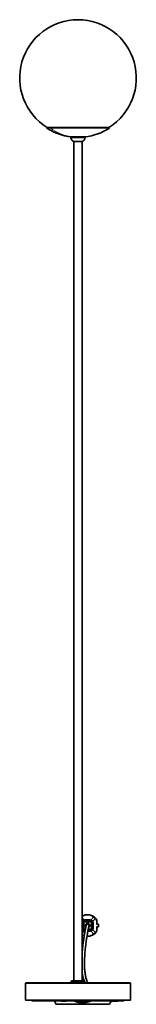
# Model space of a CAD drawing. Header units: millimetres. Extents: x 534 to 2723, y 468 to 4120.
# Tile 4 of 7: x 534 to 734, y 2433 to 4120. Entities that reach past the tile are written whole.
import ezdxf

# ---------------------------------------------------------------- set-up
doc = ezdxf.new("R2010")
doc.units = ezdxf.units.MM
doc.header["$LTSCALE"] = 15

msp = doc.modelspace()

# ---------------------------------------------------------------- linework, layer by layer
at = {"color": 7, "linetype": 'Continuous', "lineweight": 35}
for p, q in [((580.3, 3935.2), (579.8, 3934.4)), ((586, 3934.4), (579.8, 3934.4)), ((586.5, 3935.2), (580.3, 3935.2)), ((687.4, 3934.4), (586, 3934.4)), ((686.8, 3935.2), (586.5, 3935.2)), ((687.4, 3934.4), (686.8, 3935.2)), ((621.6, 3919.1), (621.6, 3917.8)), ((622.7, 3919.1), (621.6, 3919.1)), ((645.6, 3919.1), (622.7, 3919.1)), ((645.6, 3917.8), (645.6, 3919.1)), ((626.4, 3911.2), (627.1, 3911.2)), ((626.6, 3911.1), (626.6, 2472.9)), ((627.1, 3911.2), (640.8, 3911.2)), ((640.6, 2472.9), (640.6, 3911.1)), ((640.6, 2572.4), (640.6, 2563.4)), ((642.6, 2563.4), (642.6, 2572.4)), ((643.6, 2572.4), (643.6, 2563.4)), ((654.6, 2577.4), (645.6, 2577.4)), ((645.6, 2575.4), (654.6, 2575.4)), ((654.6, 2574.4), (645.6, 2574.4)), ((652.5, 2567.9), (652.4, 2567.2)), ((657.6, 2572.4), (657.6, 2563.4)), ((659.6, 2563.4), (659.6, 2572.4)), ((668.5, 2569.9), (665.5, 2569.9)), ((665.5, 2565.9), (668.5, 2565.9)), ((666.1, 2569.9), (666.1, 2575.4)), ((666.1, 2560.4), (666.1, 2565.9)), ((668.5, 2569.9), (668.6, 2567.9)), ((668.6, 2567.9), (668.5, 2565.9)), ((645.6, 2561.4), (646.3, 2561.4)), ((646.1, 2560.4), (645.6, 2560.4)), ((650.6, 2558.4), (654.6, 2558.4)), ((654.6, 2560.4), (651, 2560.4)), ((651.2, 2561.4), (654.6, 2561.4)), ((544.6, 2469.9), (543.6, 2468.9)), ((543.6, 2468.9), (543.6, 2439.9)), ((723.6, 2468.9), (543.6, 2468.9)), ((722.6, 2469.9), (544.6, 2469.9)), ((622.3, 2472.9), (621.8, 2472.4)), ((621.8, 2472.4), (621.8, 2469.9)), ((621.8, 2472.4), (645.3, 2472.4)), ((622.3, 2472.9), (644.8, 2472.9)), ((645.3, 2472.4), (644.8, 2472.9)), ((645.3, 2469.9), (645.3, 2472.4)), ((723.6, 2468.9), (722.6, 2469.9)), ((723.6, 2439.9), (723.6, 2468.9)), ((543.6, 2439.9), (723.6, 2439.9)), ((554.6, 2439.9), (554.6, 2438.9)), ((712.6, 2438.9), (554.6, 2438.9)), ((629.8, 2438.4), (629.8, 2438.9)), ((632.3, 2438.9), (632.3, 2436.8)), ((637.4, 2438.1), (637.4, 2438.9)), ((638.4, 2438), (638.4, 2438.9)), ((641.8, 2436.4), (638.4, 2436.6)), ((645.2, 2436.6), (641.8, 2436.4)), ((645.2, 2438), (645.3, 2438.9)), ((646.2, 2438.1), (646.3, 2438.9)), ((651.4, 2438.9), (651.4, 2436.8)), ((653.9, 2438.4), (653.9, 2438.9)), ((712.6, 2438.9), (712.6, 2439.9))]:
    msp.add_line(p, q, dxfattribs=at)
at = {"color": 7, "linetype": 'Continuous', "lineweight": 18}
for p, q in [((622.7, 3917.8), (621.6, 3917.8)), ((645.6, 3917.8), (622.7, 3917.8)), ((642.6, 2572.4), (640.6, 2572.4)), ((642.6, 2567.9), (641.9, 2567.9)), ((642.6, 2572.4), (643.6, 2572.4)), ((645.6, 2577.4), (645.6, 2575.4)), ((645.6, 2574.4), (645.6, 2575.4)), ((650.1, 2575.4), (650.1, 2576)), ((654.6, 2577.4), (654.6, 2575.4)), ((654.6, 2575.4), (654.6, 2574.4)), ((656.6, 2572.4), (656.6, 2571.6)), ((657.6, 2572.4), (656.6, 2572.4)), ((659.6, 2572.4), (657.6, 2572.4)), ((657.6, 2567.9), (658.2, 2567.9)), ((665.5, 2575.4), (665.5, 2569.9)), ((666.1, 2575.4), (665.5, 2575.4)), ((665.5, 2565.9), (665.5, 2560.4)), ((640.6, 2563.4), (642.6, 2563.4)), ((642.6, 2563.4), (643.6, 2563.4)), ((645.6, 2560.4), (645.6, 2561.4)), ((645.6, 2560.4), (645.6, 2558.4)), ((654.6, 2560.4), (654.6, 2561.4)), ((654.6, 2560.4), (654.6, 2558.4)), ((657.6, 2563.4), (656.6, 2563.4)), ((657.6, 2563.4), (659.6, 2563.4)), ((666.1, 2560.4), (665.5, 2560.4)), ((595.7, 2433.4), (641.8, 2433.4)), ((637.4, 2438.1), (638.4, 2438)), ((641.8, 2437.8), (645.2, 2437.9)), ((641.8, 2437.1), (645.2, 2437.3)), ((641.8, 2433.4), (687.9, 2433.4)), ((646.2, 2438.1), (645.2, 2438))]:
    msp.add_line(p, q, dxfattribs=at)
at = {"color": 7, "linetype": 'Continuous', "lineweight": 35, "flags": 128}
msp.add_lwpolyline([(656.6, 2563.4), (656.6, 2568.4), (656.6, 2572.4)], dxfattribs=at)
at = {"color": 7, "linetype": 'Continuous', "lineweight": 35}
for centre, radius, start, end in [((633.6, 4020), 100, 302.0464, 237.9536), ((633.4, 4017.3), 99, 277.0258, 303.0557), ((628.5, 3917.8), 6.95, 180, 252.1964), ((638.6, 3917.8), 6.95, 287.8036, 360), ((650.1, 2567.9), 3, 0, 180), ((650.1, 2567.9), 2.4, 0, 163.7132)]:
    msp.add_arc(centre, radius, start, end, dxfattribs=at)
at = {"color": 7, "linetype": 'Continuous', "lineweight": 18}
for centre, radius, start, end in [((634.6, 3999.6), 81.3, 233.3306, 261.864), ((663.3, 2578), 1.83, 333.8304, 32.914), ((663.3, 2557.8), 1.83, 327.086, 26.1696)]:
    msp.add_arc(centre, radius, start, end, dxfattribs=at)
at = {"color": 7, "linetype": 'Continuous', "lineweight": 35}
for points, knots in [([(579.8, 3934.4), (581.4, 3933.3), (585.1, 3931), (591.3, 3927.8), (598.1, 3924.9), (605.1, 3922.5), (612.3, 3920.6), (618.1, 3919.5), (621.5, 3919.2), (622.3, 3919.1)], [0, 0, 0, 0, 0.129887, 0.28394, 0.462309, 0.611924, 0.774764, 0.950298, 1, 1, 1, 1]), ([(640.6, 2583.7), (641.4, 2584.2), (643.2, 2585.2), (646.5, 2586.1), (650.1, 2586.5), (653.6, 2586.1), (656.9, 2585.2), (659.8, 2583.7), (661.3, 2582.6), (662, 2582)], [0, 0, 0, 0, 0.136803, 0.280715, 0.424096, 0.567922, 0.712021, 0.855965, 1, 1, 1, 1]), ([(662, 2582), (662.5, 2581.5), (663.5, 2580.7), (664.4, 2579.5), (664.9, 2579)], [0, 0, 0, 0, 0.50811, 1, 1, 1, 1]), ([(645.6, 2577.4), (644.9, 2577.3), (643.6, 2577.1), (642, 2576), (640.8, 2574.3), (640.7, 2573), (640.6, 2572.4)], [0, 0, 0, 0, 0.250163, 0.5001, 0.750092, 1, 1, 1, 1]), ([(647.8, 2568.5), (647.8, 2568.5), (647.8, 2568.5), (647.7, 2568.3), (647.6, 2567.9), (647.5, 2567.5), (647.4, 2566.8), (647.1, 2565.6), (646.7, 2563.6), (646.3, 2561.3), (645.8, 2558.9), (645.4, 2556.7), (645.1, 2555), (644.8, 2553.4), (644.6, 2551.7), (644.2, 2549.7), (643.8, 2547.2), (643.4, 2544.3), (642.9, 2541.1), (642.1, 2535.2), (641.2, 2527.8), (640.7, 2521.8), (640.6, 2519.5)], [0, 0, 0, 0, 0.040137, 0.077163, 0.111407, 0.143163, 0.17269, 0.238135, 0.293736, 0.355484, 0.405093, 0.443482, 0.476204, 0.498164, 0.52484, 0.556994, 0.594851, 0.638696, 0.687692, 0.737704, 0.898813, 1, 1, 1, 1]), ([(645.6, 2575.4), (645.2, 2575.3), (644.4, 2575.2), (643.4, 2574.5), (642.7, 2573.5), (642.6, 2572.8), (642.6, 2572.4)], [0, 0, 0, 0, 0.250233, 0.50019, 0.750257, 1, 1, 1, 1]), ([(645.6, 2574.4), (645.3, 2574.3), (644.9, 2574.3), (644.5, 2574), (644.2, 2573.8), (643.9, 2573.5), (643.6, 2573), (643.6, 2572.6), (643.6, 2572.4)], [0, 0, 0, 0, 0.243707, 0.371108, 0.499992, 0.628921, 0.756366, 1, 1, 1, 1]), ([(647.2, 2478.4), (647.1, 2478.9), (646.7, 2480.3), (646.2, 2482.9), (645.6, 2486.3), (645.2, 2489.8), (645, 2492.9), (644.8, 2495.6), (644.7, 2498), (644.7, 2500.3), (644.6, 2503.1), (644.7, 2506.5), (644.8, 2510.5), (645, 2515), (645.3, 2519.8), (645.8, 2524.7), (646.3, 2529.6), (646.8, 2534.4), (647.5, 2539.1), (648.1, 2543.5), (648.6, 2546.8), (649, 2549.2), (649.3, 2550.7), (649.5, 2552.1), (649.7, 2553.2), (649.9, 2554.4), (650.2, 2556), (650.5, 2558), (651, 2560.3), (651.4, 2562.5), (651.8, 2564.4), (652, 2565.6), (652.2, 2566.3), (652.3, 2566.7), (652.3, 2567), (652.4, 2567.2), (652.4, 2567.2), (652.4, 2567.2)], [0, 0, 0, 0, 0.02274, 0.069104, 0.115948, 0.157131, 0.19162, 0.220071, 0.242947, 0.263922, 0.290084, 0.321376, 0.357497, 0.397944, 0.439093, 0.479707, 0.519781, 0.55929, 0.598204, 0.636365, 0.66979, 0.686392, 0.700956, 0.713549, 0.724221, 0.734434, 0.750177, 0.772096, 0.800329, 0.835402, 0.866951, 0.904075, 0.920823, 0.938834, 0.958258, 0.979258, 1, 1, 1, 1]), ([(646.3, 2567.9), (646.4, 2568.3), (646.4, 2569.1), (647, 2570.1), (647.9, 2571), (648.9, 2571.5), (650.2, 2571.7), (651.4, 2571.5), (652.4, 2570.9), (652.9, 2570.3), (653.2, 2570)], [0, 0, 0, 0, 0.12893, 0.255377, 0.372249, 0.499138, 0.628122, 0.756951, 0.882825, 1, 1, 1, 1]), ([(647, 2565.7), (646.8, 2566.1), (646.4, 2566.7), (646.4, 2567.5), (646.3, 2567.9)], [0, 0, 0, 0, 0.496306, 1, 1, 1, 1]), ([(647.4, 2566.6), (647.3, 2566.7), (647.1, 2567), (647.1, 2567.5), (647.1, 2567.9)], [0, 0, 0, 0, 0.078487, 1, 1, 1, 1]), ([(653.2, 2570), (653.3, 2569.7), (653.7, 2569), (653.9, 2567.9), (653.7, 2566.7), (653.2, 2565.7), (652.5, 2564.9), (652, 2564.6), (651.8, 2564.6)], [0, 0, 0, 0, 0.1671583, 0.3581283, 0.5252886, 0.725076, 0.9246173, 1, 1, 1, 1]), ([(653.1, 2567.9), (653, 2567.5), (652.9, 2566.7), (652.5, 2565.9), (652.1, 2565.7), (652.1, 2565.6)], [0, 0, 0, 0, 0.464955, 0.92991, 1, 1, 1, 1]), ([(659.6, 2572.4), (659.5, 2573), (659.4, 2574.3), (658.2, 2576), (656.5, 2577.1), (655.2, 2577.3), (654.6, 2577.4)], [0, 0, 0, 0, 0.249714, 0.499444, 0.749651, 1, 1, 1, 1]), ([(657.6, 2572.4), (657.5, 2572.8), (657.4, 2573.5), (656.8, 2574.5), (655.8, 2575.2), (655, 2575.3), (654.6, 2575.4)], [0, 0, 0, 0, 0.249667, 0.499369, 0.749705, 1, 1, 1, 1]), ([(656.6, 2572.4), (656.6, 2572.6), (656.5, 2573), (656.3, 2573.5), (656, 2573.8), (655.7, 2574), (655.2, 2574.3), (654.8, 2574.3), (654.6, 2574.4)], [0, 0, 0, 0, 0.243707, 0.37111, 0.499992, 0.628925, 0.756368, 1, 1, 1, 1]), ([(664.9, 2579), (665.2, 2578.4), (665.9, 2577.4), (666, 2576), (666.1, 2575.4)], [0, 0, 0, 0, 0.51517, 1, 1, 1, 1]), ([(640.6, 2563.4), (640.7, 2562.7), (640.8, 2561.4), (642, 2559.8), (643.6, 2558.6), (644.9, 2558.4), (645.6, 2558.4)], [0, 0, 0, 0, 0.249714, 0.499444, 0.749651, 1, 1, 1, 1]), ([(644.3, 2550.4), (644, 2550.5), (642.6, 2550.8), (641.4, 2551.5), (640.6, 2552)], [0, 0, 0, 0, 0.251217, 1, 1, 1, 1]), ([(642.6, 2563.4), (642.6, 2563), (642.7, 2562.2), (643.4, 2561.2), (644.4, 2560.5), (645.2, 2560.4), (645.6, 2560.4)], [0, 0, 0, 0, 0.249667, 0.499369, 0.749705, 1, 1, 1, 1]), ([(643.6, 2563.4), (643.6, 2563.1), (643.6, 2562.7), (644, 2562.1), (644.5, 2561.6), (645.1, 2561.4), (645.4, 2561.4), (645.6, 2561.4)], [0, 0, 0, 0, 0.2164836, 0.4335573, 0.6475008, 0.8622045, 1, 1, 1, 1]), ([(662, 2553.8), (661.3, 2553.2), (659.8, 2552), (656.9, 2550.6), (653.7, 2549.6), (650.9, 2549.3), (649.4, 2549.4), (649, 2549.5)], [0, 0, 0, 0, 0.23277, 0.465996, 0.699023, 0.931192, 1, 1, 1, 1]), ([(654.6, 2561.4), (654.8, 2561.4), (655.3, 2561.4), (655.9, 2561.8), (656.3, 2562.3), (656.5, 2562.9), (656.6, 2563.2), (656.6, 2563.4)], [0, 0, 0, 0, 0.214921, 0.4305, 0.643322, 0.858217, 1, 1, 1, 1]), ([(654.6, 2560.4), (655, 2560.4), (655.8, 2560.5), (656.8, 2561.2), (657.4, 2562.2), (657.5, 2563), (657.6, 2563.4)], [0, 0, 0, 0, 0.250233, 0.50019, 0.750257, 1, 1, 1, 1]), ([(654.6, 2558.4), (655.2, 2558.4), (656.5, 2558.6), (658.2, 2559.8), (659.4, 2561.4), (659.5, 2562.7), (659.6, 2563.4)], [0, 0, 0, 0, 0.250163, 0.5001, 0.750092, 1, 1, 1, 1]), ([(664.9, 2556.8), (664.4, 2556.2), (663.5, 2555), (662.5, 2554.2), (662, 2553.8)], [0, 0, 0, 0, 0.49189, 1, 1, 1, 1]), ([(666.1, 2560.4), (666, 2559.7), (665.9, 2558.4), (665.2, 2557.3), (664.9, 2556.8)], [0, 0, 0, 0, 0.48483, 1, 1, 1, 1]), ([(640.6, 2488.3), (640.7, 2487.5), (640.9, 2485.3), (641.4, 2482.5), (641.8, 2480.5), (642, 2479.7)], [0, 0, 0, 0, 0.246864, 0.680332, 1, 1, 1, 1]), ([(643.9, 2472.9), (643.5, 2474), (642.8, 2476), (642.3, 2478.4), (642.1, 2479.4)], [0, 0, 0, 0, 0.590165, 1, 1, 1, 1]), ([(650.2, 2469.9), (649.7, 2471), (648.6, 2473.5), (647.6, 2476.5), (647.2, 2478.5), (647.1, 2478.7)], [0, 0, 0, 0, 0.4469226, 0.9471513, 1, 1, 1, 1]), ([(593.2, 2438.9), (593.5, 2438), (594.2, 2436.1), (595.2, 2434.3), (595.8, 2433.3)], [0, 0, 0, 0, 0.455721, 1, 1, 1, 1]), ([(595.7, 2433.4), (595.7, 2433.3), (595.8, 2433.3), (596.1, 2433.2), (596.1, 2433.2)], [0, 0, 0, 0, 0.927632, 1, 1, 1, 1]), ([(596.1, 2433.2), (596.3, 2433.2), (596.7, 2433.1), (598, 2433), (599.2, 2432.9), (600.2, 2432.9), (600.5, 2432.9)], [0, 0, 0, 0, 0.276455, 0.575271, 0.87354, 1, 1, 1, 1]), ([(600.9, 2432.9), (600.1, 2432.9), (598.4, 2432.9), (597, 2432.9), (596.4, 2432.9), (597, 2432.9), (598.6, 2432.9), (601.3, 2432.9), (605.1, 2432.9), (609.7, 2432.9), (615.1, 2432.9), (621.2, 2432.9), (627.8, 2432.9), (634.7, 2432.9), (639.5, 2432.9), (641.8, 2432.9)], [0, 0, 0, 0, 0.059934, 0.138086, 0.216511, 0.294937, 0.373088, 0.451441, 0.529933, 0.608096, 0.686387, 0.764922, 0.843106, 0.921346, 1, 1, 1, 1]), ([(604.5, 2438.9), (604.7, 2438.7), (605.2, 2438.3), (605.5, 2438.3), (606, 2438.2), (606.5, 2438.1), (607.1, 2438.1), (607.8, 2438.2), (608.6, 2438.2), (610.2, 2438.3), (612.7, 2438.5), (615.3, 2438.7), (616.6, 2438.9)], [0, 0, 0, 0, 0.032995, 0.085558, 0.148493, 0.205675, 0.269794, 0.355106, 0.443776, 0.532796, 0.771992, 1, 1, 1, 1]), ([(641.8, 2435.4), (640.4, 2435.4), (637.4, 2435.5), (632.8, 2436.6), (629.4, 2437.7), (627.7, 2438.7), (627.4, 2438.9)], [0, 0, 0, 0, 0.293549, 0.59308, 0.940358, 1, 1, 1, 1]), ([(630.1, 2437.7), (630, 2437.8), (629.9, 2437.9), (629.8, 2438.1), (629.8, 2438.3), (629.8, 2438.4)], [0, 0, 0, 0, 0.3066445, 0.7521438, 1, 1, 1, 1]), ([(637.3, 2436.8), (637.3, 2436.7), (637.3, 2436.5), (637.1, 2436.2), (636.8, 2436), (636.6, 2435.9), (636.4, 2435.9), (636.3, 2435.9)], [0, 0, 0, 0, 0.222936, 0.445944, 0.66682, 0.883214, 1, 1, 1, 1]), ([(637.4, 2438.6), (637.4, 2438.3), (637.3, 2437.9), (637.3, 2437.3), (637.3, 2437), (637.3, 2436.8)], [0, 0, 0, 0, 0.4999327, 0.7499647, 1, 1, 1, 1]), ([(637.4, 2436.7), (637.4, 2436.7), (637.4, 2436.7), (637.4, 2436.9), (637.4, 2437.2), (637.4, 2437.6), (637.4, 2437.9), (637.4, 2438.1), (637.4, 2438.1)], [0, 0, 0, 0, 0.185846, 0.371681, 0.558009, 0.746244, 0.936972, 1, 1, 1, 1]), ([(638.4, 2436.6), (638.3, 2436.6), (637.9, 2436.6), (637.6, 2436.7), (637.4, 2436.7)], [0, 0, 0, 0, 0.559909, 1, 1, 1, 1]), ([(638.4, 2438), (638.4, 2437.9), (638.4, 2437.6), (638.4, 2437.2), (638.4, 2436.9), (638.4, 2436.6), (638.4, 2436.6), (638.4, 2436.6), (638.4, 2436.6)], [0, 0, 0, 0, 0.191549, 0.383127, 0.573891, 0.763079, 0.950848, 1, 1, 1, 1]), ([(656.2, 2438.9), (655.6, 2438.5), (653.5, 2437.4), (649.6, 2436.2), (645.4, 2435.5), (642.8, 2435.4), (641.8, 2435.4)], [0, 0, 0, 0, 0.1395475, 0.4714381, 0.8121699, 1, 1, 1, 1]), ([(641.8, 2432.9), (644.2, 2432.9), (649, 2432.9), (655.9, 2432.9), (662.5, 2432.9), (668.5, 2432.9), (674, 2432.9), (678.6, 2432.9), (682.3, 2432.9), (685, 2432.9), (686.7, 2432.9), (687.3, 2432.9), (686.8, 2432.9), (685.5, 2432.9), (684.9, 2432.9)], [0, 0, 0, 0, 0.083668, 0.166897, 0.250066, 0.333608, 0.416891, 0.500036, 0.583533, 0.666881, 0.750015, 0.83344, 0.916866, 1, 1, 1, 1]), ([(645.2, 2438), (645.2, 2437.9), (645.2, 2437.6), (645.2, 2437.2), (645.2, 2436.9), (645.2, 2436.6), (645.2, 2436.6), (645.2, 2436.6), (645.2, 2436.6)], [0, 0, 0, 0, 0.191549, 0.383127, 0.573891, 0.763079, 0.950847, 1, 1, 1, 1]), ([(646.2, 2436.7), (646, 2436.7), (645.7, 2436.6), (645.4, 2436.6), (645.2, 2436.6)], [0, 0, 0, 0, 0.560088, 1, 1, 1, 1]), ([(646.2, 2436.7), (646.2, 2436.7), (646.2, 2436.7), (646.2, 2436.9), (646.2, 2437.2), (646.2, 2437.6), (646.2, 2437.9), (646.2, 2438.1), (646.2, 2438.1)], [0, 0, 0, 0, 0.185847, 0.371681, 0.558009, 0.746244, 0.936972, 1, 1, 1, 1]), ([(646.3, 2438.6), (646.3, 2438.3), (646.3, 2437.7), (646.3, 2437.1), (646.3, 2436.8)], [0, 0, 0, 0, 0.5599998, 1, 1, 1, 1]), ([(647.1, 2435.9), (647, 2435.9), (646.9, 2435.9), (646.7, 2436.1), (646.5, 2436.3), (646.4, 2436.6), (646.3, 2436.8), (646.3, 2436.8)], [0, 0, 0, 0, 0.051965, 0.30552, 0.561533, 0.822953, 1, 1, 1, 1]), ([(653.5, 2437.6), (653.6, 2437.7), (653.7, 2437.9), (653.8, 2438.1), (653.9, 2438.3), (653.9, 2438.4)], [0, 0, 0, 0, 0.382291, 0.779328, 1, 1, 1, 1]), ([(685.2, 2432.9), (685.3, 2433), (686, 2433), (686.8, 2433.1), (687.7, 2433.2), (687.9, 2433.3), (687.9, 2433.4)], [0, 0, 0, 0, 0.068009, 0.377004, 0.687467, 1, 1, 1, 1]), ([(687.9, 2433.3), (688.6, 2434.5), (689.6, 2436.3), (690.2, 2438.3), (690.4, 2438.9)], [0, 0, 0, 0, 0.691143, 1, 1, 1, 1]), ([(690.3, 2438.6), (690.7, 2438.5), (691.7, 2438.4), (693.4, 2438.4), (695.3, 2438.3), (697.3, 2438.3), (699.3, 2438.4), (701.3, 2438.5), (703, 2438.6), (704.2, 2438.8), (704.8, 2438.9), (704.9, 2438.9)], [0, 0, 0, 0, 0.078812, 0.196391, 0.320801, 0.451888, 0.589451, 0.732913, 0.871549, 0.973494, 1, 1, 1, 1])]:
    msp.add_open_spline(points, degree=3, knots=knots, dxfattribs=at)
at = {"color": 7, "linetype": 'Continuous', "lineweight": 18}
for points, knots in [([(640.6, 2582.6), (641, 2582.9), (642, 2583.6), (644.2, 2584.7), (647, 2585.5), (650.1, 2585.8), (653.1, 2585.5), (655.9, 2584.7), (658.3, 2583.5), (659.5, 2582.7), (660.1, 2582.2)], [0, 0, 0, 0, 0.091192, 0.219987, 0.350493, 0.481719, 0.613454, 0.744184, 0.872888, 1, 1, 1, 1]), ([(644.4, 2577.1), (644.2, 2577.4), (643.7, 2578.1), (642.4, 2579.6), (641.1, 2581), (640.6, 2581.6)], [0, 0, 0, 0, 0.230038, 0.6701, 1, 1, 1, 1]), ([(660.1, 2582.2), (659.4, 2581.4), (657.9, 2579.8), (656.5, 2578.1), (655.9, 2577.4), (655.7, 2577.1)], [0, 0, 0, 0, 0.396094, 0.79242, 1, 1, 1, 1]), ([(660.1, 2582.2), (660.5, 2582.3), (661.3, 2582.5), (661.8, 2582.1), (662, 2582)], [0, 0, 0, 0, 0.56, 1, 1, 1, 1]), ([(662.8, 2579.7), (662.6, 2580), (662.4, 2580.7), (661.7, 2581.4), (660.9, 2582), (660.4, 2582.1), (660.1, 2582.2)], [0, 0, 0, 0, 0.273178, 0.561683, 0.786821, 1, 1, 1, 1]), ([(662, 2582), (662.2, 2581.8), (662.5, 2581.5), (662.8, 2580.7), (662.8, 2580.1), (662.8, 2579.7)], [0, 0, 0, 0, 0.277084, 0.562247, 1, 1, 1, 1]), ([(640.6, 2575.5), (640.7, 2575.4), (641, 2575), (641.1, 2574.8), (641.2, 2574.7)], [0, 0, 0, 0, 0.548258, 1, 1, 1, 1]), ([(641.9, 2567.9), (641.9, 2568.2), (642, 2568.7), (642.3, 2569.2), (642.5, 2569.5), (642.6, 2569.6)], [0, 0, 0, 0, 0.499811, 0.750385, 1, 1, 1, 1]), ([(642.6, 2566.1), (642.5, 2566.2), (642.3, 2566.5), (642, 2567.1), (641.9, 2567.5), (641.9, 2567.9)], [0, 0, 0, 0, 0.2364642, 0.5006638, 1, 1, 1, 1]), ([(647.1, 2478.7), (646.8, 2480.1), (646, 2483.1), (645.3, 2488.5), (644.7, 2494.3), (644.5, 2500.4), (644.5, 2507.5), (644.9, 2515.4), (645.5, 2524.2), (646.4, 2532.7), (647.5, 2540.8), (648.6, 2547.6), (649.5, 2552.9), (650.3, 2557.1), (651, 2560.8), (651.5, 2563.3), (651.8, 2564.9), (652.1, 2566), (652.2, 2566.8), (652.4, 2567.4), (652.5, 2567.8), (652.5, 2567.8), (652.5, 2567.9)], [0, 0, 0, 0, 0.066305, 0.13554, 0.200205, 0.261272, 0.319519, 0.395401, 0.46796, 0.537549, 0.604261, 0.668215, 0.711588, 0.75422, 0.796834, 0.840462, 0.864165, 0.888719, 0.914348, 0.941283, 0.969757, 1, 1, 1, 1]), ([(648.3, 2575.4), (648.5, 2575.5), (648.7, 2575.7), (649.3, 2576), (649.8, 2576), (650.1, 2576)], [0, 0, 0, 0, 0.236299, 0.500302, 1, 1, 1, 1]), ([(650.1, 2576), (650.4, 2576), (650.9, 2576), (651.5, 2575.7), (651.7, 2575.5), (651.8, 2575.4)], [0, 0, 0, 0, 0.4998106, 0.7503848, 1, 1, 1, 1]), ([(657.6, 2569.6), (657.7, 2569.5), (657.9, 2569.3), (658.2, 2568.7), (658.2, 2568.2), (658.2, 2567.9)], [0, 0, 0, 0, 0.236464, 0.500664, 1, 1, 1, 1]), ([(658.2, 2567.9), (658.2, 2567.5), (658.2, 2567.1), (657.9, 2566.5), (657.7, 2566.3), (657.6, 2566.1)], [0, 0, 0, 0, 0.4998106, 0.7503848, 1, 1, 1, 1]), ([(658.9, 2574.7), (659, 2574.8), (659.3, 2575.2), (660.2, 2576.3), (661.3, 2577.8), (662.3, 2579.1), (662.8, 2579.7)], [0, 0, 0, 0, 0.10101, 0.391303, 0.690568, 1, 1, 1, 1]), ([(662.8, 2579.7), (663.1, 2579.3), (663.9, 2578.6), (664.6, 2577.6), (665, 2577.2)], [0, 0, 0, 0, 0.51704, 1, 1, 1, 1]), ([(665, 2577.2), (665.2, 2576.9), (665.5, 2576.4), (665.5, 2575.7), (665.5, 2575.4)], [0, 0, 0, 0, 0.554625, 1, 1, 1, 1]), ([(641.2, 2561.1), (641.1, 2561), (641, 2560.7), (640.7, 2560.4), (640.6, 2560.2)], [0, 0, 0, 0, 0.459239, 1, 1, 1, 1]), ([(640.6, 2554.1), (641.1, 2554.7), (642.4, 2556.1), (643.7, 2557.7), (644.2, 2558.4), (644.4, 2558.6)], [0, 0, 0, 0, 0.329592, 0.769561, 1, 1, 1, 1]), ([(644.4, 2551.1), (644.4, 2551.1), (643.4, 2551.4), (642.1, 2552.1), (641, 2552.8), (640.6, 2553.2)], [0, 0, 0, 0, 0.036993, 0.599881, 1, 1, 1, 1]), ([(660.1, 2553.5), (659.5, 2553.1), (658.3, 2552.2), (655.9, 2551.1), (653.2, 2550.3), (650.8, 2550), (649.5, 2550.1), (649.2, 2550.1)], [0, 0, 0, 0, 0.2274569, 0.4584444, 0.6925004, 0.9278479, 1, 1, 1, 1]), ([(651.8, 2560.4), (651.7, 2560.3), (651.5, 2560), (651.1, 2559.9), (650.9, 2559.8), (650.9, 2559.8)], [0, 0, 0, 0, 0.417045, 0.883006, 1, 1, 1, 1]), ([(655.7, 2558.6), (655.9, 2558.4), (656.5, 2557.7), (657.9, 2556), (659.4, 2554.3), (660.1, 2553.5)], [0, 0, 0, 0, 0.207217, 0.603622, 1, 1, 1, 1]), ([(662.8, 2556), (662.1, 2556.9), (660.7, 2558.7), (659.5, 2560.3), (659, 2561), (658.9, 2561.1)], [0, 0, 0, 0, 0.4637183, 0.9057001, 1, 1, 1, 1]), ([(660.1, 2553.5), (660.4, 2553.6), (661.1, 2553.8), (661.9, 2554.5), (662.5, 2555.3), (662.7, 2555.8), (662.8, 2556)], [0, 0, 0, 0, 0.273178, 0.561683, 0.786821, 1, 1, 1, 1]), ([(662, 2553.8), (661.7, 2553.6), (661.2, 2553.3), (660.4, 2553.4), (660.1, 2553.5)], [0, 0, 0, 0, 0.56, 1, 1, 1, 1]), ([(662.8, 2556), (662.8, 2555.8), (662.8, 2555.3), (662.7, 2554.5), (662.3, 2554), (662, 2553.8)], [0, 0, 0, 0, 0.2770838, 0.5622469, 1, 1, 1, 1]), ([(665, 2558.6), (664.6, 2558.1), (663.9, 2557.1), (663.1, 2556.4), (662.8, 2556)], [0, 0, 0, 0, 0.48296, 1, 1, 1, 1]), ([(665.5, 2560.4), (665.5, 2560.2), (665.5, 2559.8), (665.3, 2559.1), (665.1, 2558.8), (665, 2558.6)], [0, 0, 0, 0, 0.283414, 0.565135, 1, 1, 1, 1]), ([(638.4, 2437.9), (639, 2437.9), (640.1, 2437.8), (641.3, 2437.8), (641.8, 2437.8)], [0, 0, 0, 0, 0.499719, 1, 1, 1, 1]), ([(638.4, 2437.3), (639, 2437.3), (640.1, 2437.2), (641.3, 2437.1), (641.8, 2437.1)], [0, 0, 0, 0, 0.500152, 1, 1, 1, 1]), ([(641.8, 2437.8), (641.8, 2437.6), (641.8, 2437.4), (641.8, 2437.2), (641.8, 2437.1)], [0, 0, 0, 0, 0.559994, 1, 1, 1, 1]), ([(641.8, 2436.4), (641.8, 2436.5), (641.8, 2436.8), (641.8, 2437), (641.8, 2437.1)], [0, 0, 0, 0, 0.561175, 1, 1, 1, 1]), ([(641.8, 2435.4), (641.8, 2435.6), (641.8, 2435.9), (641.8, 2436.2), (641.8, 2436.4)], [0, 0, 0, 0, 0.561988, 1, 1, 1, 1]), ([(641.8, 2435.4), (641.8, 2435), (641.8, 2434.3), (641.8, 2433.7), (641.8, 2433.4)], [0, 0, 0, 0, 0.556648, 1, 1, 1, 1]), ([(641.8, 2432.9), (641.8, 2432.9), (641.8, 2432.9), (641.8, 2433), (641.8, 2433.2), (641.8, 2433.4)], [0, 0, 0, 0, 0.276553, 0.562642, 1, 1, 1, 1])]:
    msp.add_open_spline(points, degree=3, knots=knots, dxfattribs=at)

doc.saveas('drawing.dxf')
